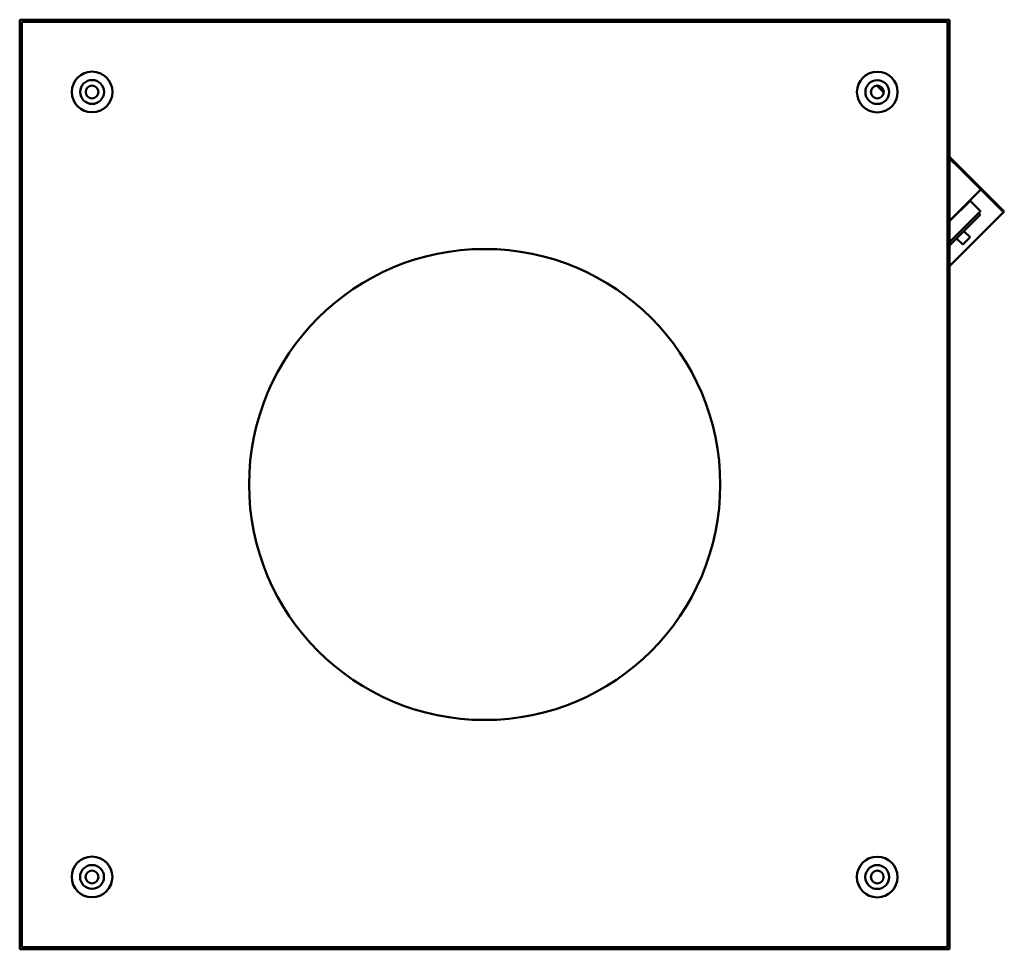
# Model space of a CAD drawing. Header units: millimetres. Extents: x 574 to 1526, y 292 to 1193.
import ezdxf

# ---------------------------------------------------------------- set-up
doc = ezdxf.new("R2010")
doc.units = ezdxf.units.MM
doc.header["$LTSCALE"] = 5
doc.layers.add('Widoczne (ISO)', color=7, linetype='Continuous', lineweight=50)

msp = doc.modelspace()

# ---------------------------------------------------------------- linework, layer by layer
at = {"layer": 'Widoczne (ISO)'}
for p, q in [((573.58, 1192.54), (573.51, 292.54)), ((1473.58, 1192.46), (573.58, 1192.54)), ((1473.51, 292.46), (1473.58, 1192.46)), ((575.58, 1190.54), (575.51, 294.54)), ((575.58, 1190.54), (576.38, 1189.74)), ((1471.58, 1190.46), (575.58, 1190.54)), ((1470.78, 1189.66), (1471.58, 1190.46)), ((1471.51, 294.46), (1471.58, 1190.46)), ((1403.18, 1128.66), (1409.76, 1122.08)), ((1409.67, 1123.58), (1404.68, 1128.57)), ((1484.07, 1049.17), (1473.57, 1059.67)), ((1473.57, 1058.26), (1483.36, 1048.46)), ((1484.07, 1049.17), (1483.36, 1048.46)), ((1483.36, 1048.46), (1525.79, 1006.03)), ((1526.49, 1006.74), (1484.07, 1049.17)), ((1473.56, 997.66), (1503.87, 1027.96)), ((1473.56, 997.37), (1493.76, 1017.56)), ((1493.4, 1017.21), (1502.96, 1007.64)), ((1493.9, 1017.7), (1493.76, 1017.56)), ((1473.56, 977.01), (1502.96, 1006.41)), ((1525.22, 1005.47), (1473.56, 953.82)), ((1473.56, 974.04), (1502.77, 1003.24)), ((1501.82, 1005.26), (1502.77, 1004.3)), ((1525.22, 1005.47), (1525.79, 1006.03)), ((1525.79, 1006.03), (1526.49, 1006.74)), ((1486.33, 974.78), (1493.4, 981.85)), ((1487.39, 987.86), (1493.4, 981.85)), ((1480.32, 980.79), (1486.33, 974.78)), ((573.51, 292.54), (1473.51, 292.46)), ((575.51, 294.54), (576.31, 295.34)), ((575.51, 294.54), (1471.51, 294.46)), ((1471.51, 294.46), (1470.71, 295.26))]:
    msp.add_line(p, q, dxfattribs=at)
for centre, radius in [((643.57, 1122.53), 19.69), ((643.57, 1122.53), 11.55), ((1403.57, 1122.47), 19.69), ((643.57, 1122.53), 6.2), ((1403.57, 1122.47), 11.55), ((1403.57, 1122.47), 6.2), ((1023.54, 742.5), 228), ((643.51, 362.53), 19.69), ((1403.51, 362.47), 19.69), ((643.51, 362.53), 11.55), ((1403.51, 362.47), 11.55), ((643.51, 362.53), 6.2), ((1403.51, 362.47), 6.2)]:
    msp.add_circle(centre, radius, dxfattribs=at)
for centre, radius in [((1493.76, 1017.85), 0.2), ((1502.24, 1003.77), 0.75), ((1502.35, 1007.03), 0.875)]:
    msp.add_arc(centre, radius, 314.99542, 44.99542, dxfattribs=at)

doc.saveas('drawing.dxf')
